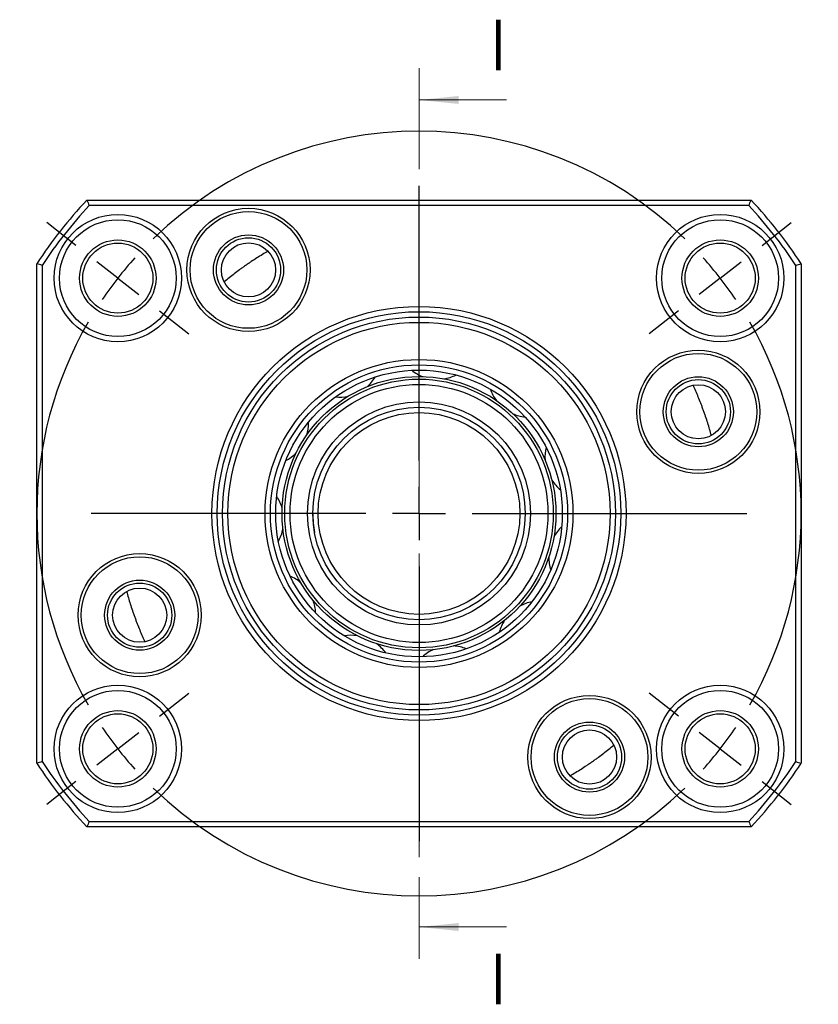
# Model space of a CAD drawing. Header units: millimetres. Extents: x 4 to 295, y 43 to 175.
# Tile 7 of 11: x 169 to 220, y 64 to 126. Entities that reach past the tile are written whole.
import ezdxf

# ---------------------------------------------------------------- set-up
doc = ezdxf.new("R2010")
doc.units = ezdxf.units.MM
doc.linetypes.add('CENTER', pattern=[10.16, 6.35, -1.27, 1.27, -1.27])
doc.layers.add('FORMAT', color=7, linetype='Continuous')
doc.styles.add('SLDTEXTSTYLE0', font='TXT', dxfattribs={"width": 0.75})

# ---------------------------------------------------------------- blocks, each defined once
blk = doc.blocks.new('SW_CENTERMARKSYMBOL_2')
at = {"layer": 'FORMAT', "color": 0}
for p, q in [((-18.912, -11.443), (-18.912, 5.803)), ((-40.451, 2.052), (-42.29, 3.489)), ((2.627, 2.052), (4.465, 3.489)), ((-37.825, 0), (-39.138, 1.026)), ((0, 0), (1.313, 1.026)), ((-37.825, 0), (-36.511, -1.026)), ((0, 0), (-1.313, -1.026)), ((-35.198, -2.052), (-33.359, -3.489)), ((-2.627, -2.052), (-4.465, -3.489)), ((-18.912, -14.776), (-18.912, -13.109)), ((-22.246, -14.776), (-39.491, -14.776)), ((-18.912, -14.776), (-20.579, -14.776)), ((-18.912, -14.776), (-18.912, -16.443)), ((-18.912, -14.776), (-17.246, -14.776)), ((-15.579, -14.776), (1.667, -14.776)), ((-18.912, -18.109), (-18.912, -35.355)), ((-35.198, -27.5), (-33.359, -26.063)), ((-2.627, -27.5), (-4.465, -26.063)), ((-37.825, -29.552), (-36.511, -28.526)), ((0, -29.552), (-1.313, -28.526)), ((-37.825, -29.552), (-39.138, -30.578)), ((0, -29.552), (1.313, -30.578)), ((-40.451, -31.604), (-42.29, -33.04)), ((2.627, -31.604), (4.465, -33.04))]:
    blk.add_line(p, q, dxfattribs=at)
for start, end in [(45.95775, 134.04225), (138.02113, 142), (38, 41.97887), (142, 145.97887), (34.02113, 38), (149.95775, 210.04225), (329.95775, 30.04225), (214.02113, 218), (322, 325.97887), (218, 221.97887), (318.02113, 322), (225.95775, 314.04225)]:
    blk.add_arc((-18.912, -14.776), 24, start, end, dxfattribs=at)

msp = doc.modelspace()

# ---------------------------------------------------------------- linework, layer by layer
at = {"color": 7, "linetype": 'CENTER', "lineweight": 18}
msp.add_line((194.5433, 123.19559), (194.5433, 67.27645), dxfattribs=at)
at = {"color": 7, "linetype": 'Continuous', "lineweight": 18}
for p, q in [((200.0433, 121.19559), (194.5433, 121.19559)), ((200.0433, 69.27645), (194.5433, 69.27645))]:
    msp.add_line(p, q, dxfattribs=at)
at = {"color": 7, "linetype": 'Continuous', "lineweight": 25}
for p, q in [((173.68664, 114.90269), (215.39995, 114.90269)), ((215.25561, 114.56935), (173.83098, 114.56935)), ((170.5433, 79.55872), (170.5433, 110.91332)), ((170.87663, 110.81378), (170.87663, 79.65826)), ((218.20996, 79.65826), (218.20996, 110.81378)), ((218.54329, 110.91332), (218.54329, 79.55872)), ((187.605, 100.90131), (187.60417, 100.96739)), ((215.39995, 75.56935), (173.68664, 75.56935)), ((173.83098, 75.90269), (215.25561, 75.90269))]:
    msp.add_line(p, q, dxfattribs=at)
for centre, radius in [((183.83654, 110.52686), 3.86667), ((175.63104, 110.0119), 4), ((183.83654, 110.52686), 3.66667), ((213.45555, 110.0119), 4), ((175.63104, 110.0119), 3.66667), ((213.45555, 110.0119), 3.66667), ((183.83654, 110.52686), 2.2), ((183.83654, 110.52686), 2.01667), ((175.63104, 110.0119), 2.4), ((175.63104, 110.0119), 2.2), ((183.83654, 110.52686), 1.7), ((213.45555, 110.0119), 2.4), ((213.45555, 110.0119), 2.2), ((194.5433, 95.23602), 13), ((194.5433, 95.23602), 12.66667), ((194.5433, 95.23602), 12.33333), ((194.5433, 95.23602), 12), ((212.08422, 101.6204), 3.86667), ((212.08422, 101.6204), 3.66667), ((194.5433, 95.23602), 9.66667), ((194.5433, 95.23602), 9.33333), ((194.5433, 95.23602), 9), ((194.5433, 95.23602), 8.6), ((194.5433, 95.23602), 8.43333), ((194.5433, 95.23602), 8.1), ((212.08422, 101.6204), 2.2), ((212.08422, 101.6204), 2.01667), ((212.08422, 101.6204), 1.7), ((194.5433, 95.23602), 7), ((194.5433, 95.23602), 6.66667), ((194.5433, 95.23602), 6.33333), ((177.00237, 88.85164), 3.86667), ((177.00237, 88.85164), 3.66667), ((177.00237, 88.85164), 2.2), ((177.00237, 88.85164), 2.01667), ((177.00237, 88.85164), 1.7), ((175.63104, 80.46015), 4), ((175.63104, 80.46015), 3.66667), ((213.45555, 80.46015), 4), ((213.45555, 80.46015), 3.66667), ((205.25006, 79.94518), 3.86667), ((205.25006, 79.94518), 3.66667), ((175.63104, 80.46015), 2.4), ((213.45555, 80.46015), 2.4), ((175.63104, 80.46015), 2.2), ((213.45555, 80.46015), 2.2), ((205.25006, 79.94518), 2.2), ((205.25006, 79.94518), 2.01667), ((205.25006, 79.94518), 1.7)]:
    msp.add_circle(centre, radius, dxfattribs=at)
for centre, radius, start, end in [((194.5433, 95.23602), 28.66667, 136.682035, 146.8465916), ((194.5433, 95.23602), 28.33333, 136.9722151, 146.6464762), ((194.5433, 95.23602), 28.33333, 33.3535238, 43.0277849), ((194.5433, 95.23602), 28.66667, 33.1534084, 43.317965), ((195.71523, 106.3075), 2.64583, 231.938794, 249.6413558), ((195.71523, 106.3075), 2.64583, 278.2739042, 295.976466), ((189.5435, 105.18354), 2.64583, 311.0011769, 328.7037388), ((201.51489, 103.91634), 2.64583, 199.2115212, 216.9140831), ((189.5435, 105.18354), 2.64583, 264.6660667, 282.3686285), ((201.51489, 103.91634), 2.64583, 245.5466315, 263.2491933), ((184.95916, 100.90131), 2.64583, 343.7284497, 0), ((184.95916, 100.90131), 2.64583, 297.3933394, 315.0959012), ((205.10111, 98.76925), 2.64583, 166.4842485, 183.8262517), ((205.10111, 98.76925), 2.64583, 213.1799174, 230.5219206), ((183.41772, 94.82039), 2.64583, 16.4557224, 34.1582842), ((194.5433, 95.23602), 6.66667, 180, 190.3212664), ((183.41772, 94.82039), 2.64583, 330.1206122, 347.823174), ((205.3353, 92.50038), 2.64583, 133.7569758, 151.4595376), ((205.3353, 92.50038), 2.64583, 180.092086, 197.7946479), ((185.40857, 88.87143), 2.64583, 49.5435537, 66.8855569), ((185.40857, 88.87143), 2.64583, 2.8478849, 20.1898881), ((202.14311, 87.10005), 2.64583, 101.0297031, 118.7322649), ((202.14311, 87.10005), 2.64583, 147.3648133, 165.0673751), ((190.29963, 84.94319), 2.64583, 82.2708265, 99.6128297), ((190.29963, 84.94319), 2.64583, 35.5751576, 52.9171608), ((196.53803, 84.28284), 2.64583, 114.6375406, 132.3401024), ((196.53803, 84.28284), 2.64583, 68.3024303, 86.0049922), ((194.5433, 95.23602), 28.66667, 213.1534084, 223.317965), ((194.5433, 95.23602), 28.33333, 213.3535238, 223.0277849), ((194.5433, 95.23602), 28.33333, 316.9722151, 326.6464762), ((194.5433, 95.23602), 28.66667, 316.682035, 326.8465916)]:
    msp.add_arc(centre, radius, start, end, dxfattribs=at)
for points in [[(173.68664, 114.90269), (173.7346, 114.79154), (173.78271, 114.68043), (173.83098, 114.56935)], [(215.25561, 114.56935), (215.30388, 114.68043), (215.35199, 114.79154), (215.39995, 114.90269)], [(170.87663, 110.81378), (170.76553, 110.84706), (170.65442, 110.88024), (170.5433, 110.91332)], [(218.20996, 110.81378), (218.32106, 110.84706), (218.43217, 110.88024), (218.5433, 110.91332)], [(170.87663, 79.65826), (170.76553, 79.62498), (170.65442, 79.5918), (170.5433, 79.55872)], [(218.20996, 79.65826), (218.32106, 79.62498), (218.43217, 79.5918), (218.5433, 79.55872)], [(173.83098, 75.90269), (173.78271, 75.79161), (173.7346, 75.6805), (173.68664, 75.56935)], [(215.25561, 75.90269), (215.30388, 75.79161), (215.35199, 75.6805), (215.39995, 75.56935)]]:
    msp.add_open_spline(points, degree=3, dxfattribs=at)
for points in [[(185.06435, 111.70264), (184.82831, 111.56676), (184.59515, 111.42585), (184.24592, 111.20421), (184.12987, 111.12881), (183.95204, 111.01038), (183.89198, 110.96991), (183.76877, 110.88579), (183.70401, 110.84102), (183.57605, 110.75136), (183.51217, 110.70598), (183.39226, 110.61977), (183.33462, 110.57781), (183.16423, 110.45235), (183.05431, 110.36949), (182.72923, 110.11899), (182.51863, 109.9493), (182.31172, 109.77523)], [(212.90216, 100.1301), (212.83201, 100.39327), (212.75624, 100.65496), (212.63254, 101.04965), (212.58975, 101.18126), (212.52137, 101.38369), (212.49782, 101.45217), (212.44846, 101.59295), (212.42198, 101.66709), (212.36849, 101.8139), (212.34119, 101.88735), (212.28896, 102.02549), (212.26335, 102.09203), (212.18626, 102.28908), (212.13467, 102.4167), (211.97684, 102.79553), (211.86745, 103.04287), (211.75286, 103.28779)], [(176.18443, 90.34194), (176.25458, 90.07877), (176.33036, 89.81709), (176.45405, 89.42239), (176.49685, 89.29078), (176.56522, 89.08835), (176.58877, 89.01987), (176.63813, 88.87909), (176.66461, 88.80495), (176.7181, 88.65814), (176.7454, 88.58469), (176.79763, 88.44655), (176.82325, 88.38002), (176.90033, 88.18296), (176.95192, 88.05534), (177.10975, 87.67651), (177.21915, 87.42917), (177.33373, 87.18425)], [(204.02224, 78.7694), (204.25828, 78.90528), (204.49144, 79.0462), (204.84067, 79.26783), (204.95672, 79.34323), (205.13456, 79.46167), (205.19461, 79.50214), (205.31782, 79.58625), (205.38258, 79.63102), (205.51054, 79.72069), (205.57443, 79.76606), (205.69433, 79.85227), (205.75197, 79.89423), (205.92236, 80.01969), (206.03228, 80.10255), (206.35736, 80.35305), (206.56796, 80.52274), (206.77487, 80.69681)]]:
    msp.add_open_spline(points, degree=3, knots=[0, 0, 0, 0, 0.25, 0.25, 0.375, 0.375, 0.4375, 0.4375, 0.5, 0.5, 0.5625, 0.5625, 0.625, 0.625, 0.75, 0.75, 1, 1, 1, 1], dxfattribs=at)
at = {"color": 7, "linetype": 'Continuous', "lineweight": 18}
for points in [[(194.5433, 121.19559), (197.0433, 120.94559), (197.0433, 121.44559)], [(194.5433, 69.27645), (197.0433, 69.02645), (197.0433, 69.52645)]]:
    msp.add_solid(points, dxfattribs=at)

# ---------------------------------------------------------------- block references
at = {"layer": 'FORMAT', "color": 7}
msp.add_blockref('SW_CENTERMARKSYMBOL_2', (213.45555, 110.0119), dxfattribs=at)

# ---------------------------------------------------------------- texts
at = {"color": 7, "linetype": 'Continuous', "char_height": 3.175, "attachment_point": 1, "style": 'SLDTEXTSTYLE0'}
for insert in [(199.08734, 126.23559), (199.08734, 67.59813)]:
    msp.add_mtext('I', dxfattribs=dict(at, insert=insert))

doc.saveas('drawing.dxf')
